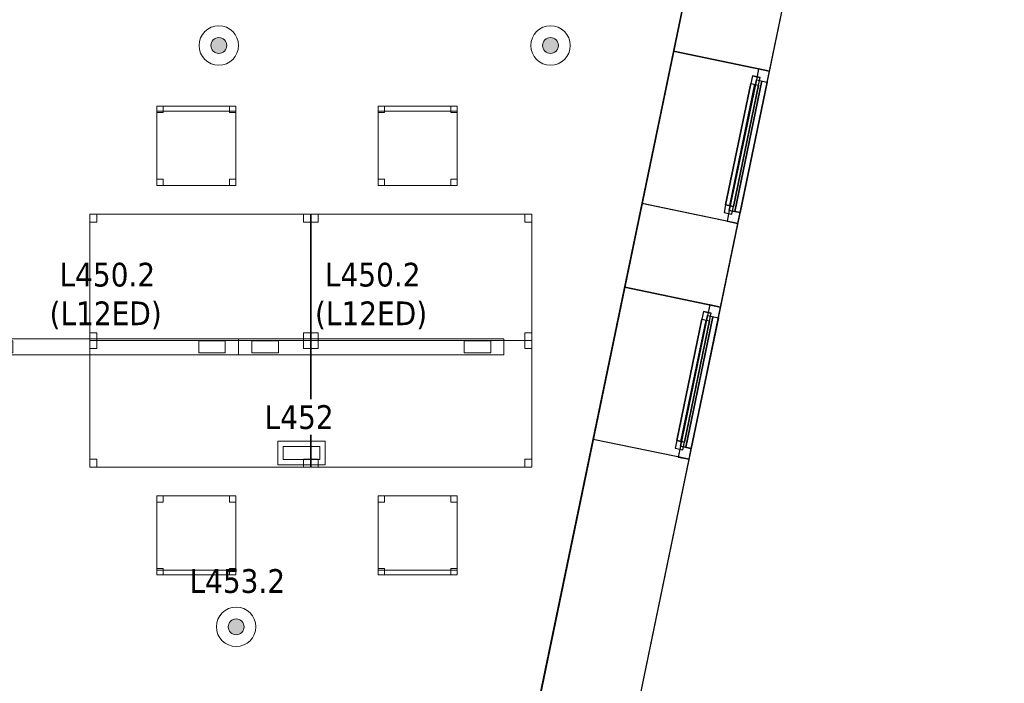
# Model space of a CAD drawing. Header units: metres. Extents: x 397.7 to 427.5, y 12.7 to 28.4.
# Tile 130 of 133: x 421.2 to 427.5, y 17.2 to 21.4. Entities that reach past the tile are written whole.
import ezdxf

# ---------------------------------------------------------------- set-up
doc = ezdxf.new("R2010")
doc.units = ezdxf.units.M
doc.layers.add('01_CARPINTERIA', color=5, linetype='Continuous', lineweight=25, true_color=0x0000ff)
doc.layers.add('01_SUELOS', color=7, linetype='Continuous', lineweight=25, true_color=0x007f00)
for name, color, linetype, lineweight in [('02_MOBILIARIO', 7, 'Continuous', 18), ('A-DETL-____-MBND', 7, 'Continuous', 18), ('A-DETL-GENF-OTLN', 7, 'Continuous', 18), ('A-GENM-____-OTLN', 7, 'Continuous', 18), ('A-WALL-____-MCUT', 7, 'Continuous', 25), ('A-WALL-____-OTLN', 7, 'Continuous', 25), ('E-LITE-____-IDEN', 7, 'Continuous', 30), ('E-LITE-EQPM-IDEN', 7, 'Continuous', 30)]:
    doc.layers.add(name, color=color, linetype=linetype, lineweight=lineweight)
doc.styles.add('Tahoma_4', font='tahoma.ttf', dxfattribs={"height": 0.15})

# ---------------------------------------------------------------- blocks, each defined once
blk = doc.blocks.new('Family - Taula 140X80_P4-153744-07_ENLLUMENAT_P4')
at = {"layer": 'A-DETL-____-MBND', "color": 253, "true_color": 0xaaaaaa}
for p, q in [((0, 0.8001), (1.3973, 0.8001)), ((0, 0), (0, 0.8001)), ((1.3973, 0.8001), (0, 0.8001)), ((0, 0.8001), (0, 0)), ((0, 0.8001), (0.0437, 0.8001)), ((0, 0.7501), (0, 0.8001)), ((0.0437, 0.8001), (0, 0.8001)), ((0, 0.8001), (0, 0.7501)), ((0.0437, 0.7501), (0, 0.7501)), ((0, 0.7501), (0.0437, 0.7501)), ((0.0437, 0.8001), (0.0437, 0.7501)), ((0.0437, 0.7501), (0.0437, 0.8001)), ((1.3536, 0.8001), (1.3973, 0.8001)), ((1.3536, 0.7501), (1.3536, 0.8001)), ((1.3973, 0.8001), (1.3536, 0.8001)), ((1.3536, 0.8001), (1.3536, 0.7501)), ((1.3973, 0.7501), (1.3536, 0.7501)), ((1.3536, 0.7501), (1.3973, 0.7501)), ((1.3973, 0.8001), (1.3973, 0.7501)), ((1.3973, 0.7501), (1.3973, 0.8001)), ((1.3973, 0.8001), (1.3973, 0)), ((1.3973, 0), (1.3973, 0.8001)), ((0, 0.05), (0.0437, 0.05)), ((0, 0), (0, 0.05)), ((0.0437, 0.05), (0, 0.05)), ((0, 0.05), (0, 0)), ((0.0437, 0), (0, 0)), ((0, 0), (0.0437, 0)), ((0, 0), (1.3973, 0)), ((0.0437, 0.05), (0.0437, 0)), ((0.0437, 0), (0.0437, 0.05)), ((1.3536, 0.05), (1.3973, 0.05)), ((1.3536, 0), (1.3536, 0.05)), ((1.3973, 0.05), (1.3536, 0.05)), ((1.3536, 0.05), (1.3536, 0)), ((1.3973, 0), (1.3536, 0)), ((1.3536, 0), (1.3973, 0)), ((1.3973, 0.05), (1.3973, 0)), ((1.3973, 0), (1.3973, 0.05)), ((1.3973, 0), (0, 0))]:
    blk.add_line(p, q, dxfattribs=at)
blk = doc.blocks.new('Family - Cadira d_Oficina_P4-153782-07_ENLLUMENAT_P4')
at = {"layer": 'A-DETL-____-MBND', "color": 253, "true_color": 0xaaaaaa}
for p, q in [((0, 0.46), (0, 0.5)), ((0, 0.5), (0.04, 0.5)), ((0.04, 0.5), (0, 0.5)), ((0, 0.5), (0, 0.46)), ((0, 0.47), (0, 0.5)), ((0, 0.5), (0.5, 0.5)), ((0.5, 0.5), (0, 0.5)), ((0, 0.5), (0, 0.47)), ((0, 0), (0, 0.5)), ((0, 0.5), (0.5, 0.5)), ((0.5, 0.5), (0, 0.5)), ((0, 0.5), (0, 0)), ((0.04, 0.5), (0.04, 0.46)), ((0.04, 0.46), (0.04, 0.5)), ((0.46, 0.46), (0.46, 0.5)), ((0.46, 0.5), (0.5, 0.5)), ((0.5, 0.5), (0.46, 0.5)), ((0.46, 0.5), (0.46, 0.46)), ((0.5, 0.5), (0.5, 0.46)), ((0.5, 0.46), (0.5, 0.5)), ((0.5, 0.5), (0.5, 0.47)), ((0.5, 0.47), (0.5, 0.5)), ((0.5, 0.5), (0.5, 0)), ((0.5, 0), (0.5, 0.5)), ((0.5, 0.47), (0, 0.47)), ((0, 0.47), (0.5, 0.47)), ((0.04, 0.46), (0, 0.46)), ((0, 0.46), (0.04, 0.46)), ((0.5, 0.46), (0.46, 0.46)), ((0.46, 0.46), (0.5, 0.46)), ((0, 0), (0, 0.04)), ((0, 0.04), (0.04, 0.04)), ((0.04, 0.04), (0, 0.04)), ((0, 0.04), (0, 0)), ((0.04, 0), (0, 0)), ((0, 0), (0.04, 0)), ((0.5, 0), (0, 0)), ((0, 0), (0.5, 0)), ((0.04, 0.04), (0.04, 0)), ((0.04, 0), (0.04, 0.04)), ((0.46, 0), (0.46, 0.04)), ((0.46, 0.04), (0.5, 0.04)), ((0.5, 0.04), (0.46, 0.04)), ((0.46, 0.04), (0.46, 0)), ((0.5, 0), (0.46, 0)), ((0.46, 0), (0.5, 0)), ((0.5, 0.04), (0.5, 0)), ((0.5, 0), (0.5, 0.04))]:
    blk.add_line(p, q, dxfattribs=at)
blk = doc.blocks.new('Family - Façana sur-est P4-153955-07_ENLLUMENAT_P4')
at = {"layer": 'A-WALL-____-MCUT', "color": 253, "true_color": 0xaaaaaa}
for p, q in [((5.8808, 0.62), (4.2175, 0.62)), ((5.8808, 0), (5.8808, 0.62)), ((7.4045, 0.62), (6.8643, 0.62)), ((6.8643, 0.62), (6.8643, 0)), ((7.4045, 0), (7.4045, 0.62)), ((8.388, 0.62), (8.388, 0)), ((8.9417, 0.62), (8.388, 0.62)), ((4.2175, 0), (5.8808, 0)), ((6.8643, 0), (7.4045, 0)), ((8.388, 0), (8.9417, 0))]:
    blk.add_line(p, q, dxfattribs=at)
at = {"layer": 'A-WALL-____-OTLN', "color": 253, "true_color": 0xaaaaaa}
for p, q in [((15.5861, 0.62), (-0.1285, 0.62)), ((5.8808, 0), (5.8808, 0.62)), ((6.8643, 0.62), (5.8808, 0.62)), ((6.8643, 0), (6.8643, 0.62)), ((7.4045, 0), (7.4045, 0.62)), ((8.388, 0.62), (7.4045, 0.62)), ((8.388, 0), (8.388, 0.62)), ((0, 0), (15.7146, 0)), ((5.8808, 0), (6.8643, 0)), ((7.4045, 0), (8.388, 0))]:
    blk.add_line(p, q, dxfattribs=at)
at = {"layer": 'A-WALL-____-OTLN', "color": 253, "lineweight": 18, "true_color": 0xaaaaaa}
blk.add_line((0, 0), (15.7146, 0), dxfattribs=at)
blk = doc.blocks.new('Family - Vano finestra P4-153959-07_ENLLUMENAT_P4')
at = {"layer": 'A-GENM-____-OTLN', "color": 253, "true_color": 0xaaaaaa}
for p, q in [((425.0765, 19.6879), (424.8769, 18.7248)), ((424.8769, 18.7248), (425.0765, 19.6879)), ((425.6836, 19.5621), (425.0765, 19.6879)), ((425.0765, 19.6879), (425.6836, 19.5621)), ((425.484, 18.599), (425.6836, 19.5621)), ((425.6836, 19.5621), (425.484, 18.599)), ((424.8769, 18.7248), (425.484, 18.599)), ((424.8769, 18.7248), (425.484, 18.599))]:
    blk.add_line(p, q, dxfattribs=at)
blk = doc.blocks.new('Family - Vano finestra P4-153965-07_ENLLUMENAT_P4')
at = {"layer": 'A-GENM-____-OTLN', "color": 253, "true_color": 0xaaaaaa}
for p, q in [((425.3857, 21.18), (425.1861, 20.2169)), ((425.1861, 20.2169), (425.3857, 21.18)), ((425.9928, 21.0541), (425.3857, 21.18)), ((425.3857, 21.18), (425.9928, 21.0541)), ((425.7932, 20.0911), (425.9928, 21.0541)), ((425.9928, 21.0541), (425.7932, 20.0911)), ((425.1861, 20.2169), (425.7932, 20.0911)), ((425.1861, 20.2169), (425.7932, 20.0911))]:
    blk.add_line(p, q, dxfattribs=at)
blk = doc.blocks.new('Family - Cadira d_Oficina_P4-154064-07_ENLLUMENAT_P4')
at = {"layer": 'A-DETL-____-MBND', "color": 253, "true_color": 0xaaaaaa}
for p, q in [((0, 0.5), (0.5, 0.5)), ((0, 0), (0, 0.5)), ((0.5, 0.5), (0, 0.5)), ((0, 0.5), (0, 0)), ((0, 0.46), (0, 0.5)), ((0, 0.5), (0.04, 0.5)), ((0.04, 0.5), (0, 0.5)), ((0, 0.5), (0, 0.46)), ((0.04, 0.5), (0.04, 0.46)), ((0.04, 0.46), (0.04, 0.5)), ((0.46, 0.46), (0.46, 0.5)), ((0.46, 0.5), (0.5, 0.5)), ((0.5, 0.5), (0.46, 0.5)), ((0.46, 0.5), (0.46, 0.46)), ((0.5, 0.5), (0.5, 0)), ((0.5, 0), (0.5, 0.5)), ((0.5, 0.5), (0.5, 0.46)), ((0.5, 0.46), (0.5, 0.5)), ((0.04, 0.46), (0, 0.46)), ((0, 0.46), (0.04, 0.46)), ((0.5, 0.46), (0.46, 0.46)), ((0.46, 0.46), (0.5, 0.46)), ((0, 0), (0, 0.04)), ((0, 0.04), (0.04, 0.04)), ((0.04, 0.04), (0, 0.04)), ((0, 0.04), (0, 0)), ((0, 0), (0, 0.03)), ((0, 0.03), (0.5, 0.03)), ((0.5, 0.03), (0, 0.03)), ((0, 0.03), (0, 0)), ((0.5, 0), (0, 0)), ((0.04, 0), (0, 0)), ((0, 0), (0.04, 0)), ((0.04, 0.04), (0.04, 0)), ((0.04, 0), (0.04, 0.04)), ((0.46, 0), (0.46, 0.04)), ((0.46, 0.04), (0.5, 0.04)), ((0.5, 0.04), (0.46, 0.04)), ((0.46, 0.04), (0.46, 0)), ((0.5, 0), (0.46, 0)), ((0.5, 0.04), (0.5, 0)), ((0.5, 0), (0.5, 0.04)), ((0.5, 0.03), (0.5, 0)), ((0.5, 0), (0.5, 0.03)), ((0.5, 0), (0, 0)), ((0, 0), (0.5, 0)), ((0, 0), (0.5, 0)), ((0.46, 0), (0.5, 0))]:
    blk.add_line(p, q, dxfattribs=at)
blk = doc.blocks.new('Forma directa - LONDR55-XX_ZZ-ARQ-CAA-M3D-Londres55-153871-07_ENLLUMENAT_P4')
at = {"layer": '01_CARPINTERIA', "color": 161, "true_color": 0xaaaaff}
for p, q in [((0.07, 0.07), (0, 0.07)), ((0, 0.07), (0, 0)), ((0.07, 0.07), (0, 0.07)), ((0, 0.07), (0, 0)), ((0.1, 0.1), (0.05, 0.1)), ((0.05, 0.1), (0.05, 0.05)), ((0.1, 0.1), (0.05, 0.1)), ((0.05, 0.1), (0.05, 0.05)), ((0.07, 0), (0.07, 0.07)), ((0.07, 0.07), (0.07, 0)), ((0.07, 0.07), (0.913524, 0.07)), ((0.913524, 0.07), (0.07, 0.07)), ((0.07, 0.07), (0.07, 0)), ((0.07, 0), (0.07, 0.07)), ((0.1, 0.1), (0.883524, 0.1)), ((0.883524, 0.1), (0.1, 0.1)), ((0.1, 0.1), (0.1, 0.05)), ((0.1, 0.05), (0.1, 0.1)), ((0.1, 0.05), (0.1, 0.1)), ((0.1, 0.1), (0.1, 0.05)), ((0.883524, 0.075), (0.1, 0.075)), ((0.883524, 0.075), (0.1, 0.075)), ((0.883524, 0.1), (0.883524, 0.05)), ((0.883524, 0.1), (0.883524, 0.05)), ((0.933524, 0.1), (0.883524, 0.1)), ((0.883524, 0.1), (0.883524, 0.05)), ((0.933524, 0.1), (0.883524, 0.1)), ((0.883524, 0.1), (0.883524, 0.05)), ((0.983524, 0.07), (0.913524, 0.07)), ((0.913524, 0.07), (0.913524, 0)), ((0.983524, 0.07), (0.913524, 0.07)), ((0.913524, 0.07), (0.913524, 0)), ((0.913524, 0.07), (0.913524, 0)), ((0.913524, 0.07), (0.913524, 0)), ((0.933524, 0.05), (0.933524, 0.1)), ((0.933524, 0.1), (0.933524, 0.05)), ((0.983524, 0), (0.983524, 0.07)), ((0.983524, 0.07), (0.983524, 0)), ((0, 0), (0.07, 0)), ((0, 0), (0.07, 0)), ((0.05, 0.05), (0.1, 0.05)), ((0.05, 0.05), (0.1, 0.05)), ((0.913524, 0.035), (0.07, 0.035)), ((0.07, 0.035), (0.913524, 0.035)), ((0.07, 0), (0.913524, 0)), ((0.913524, 0), (0.07, 0)), ((0.1, 0.05), (0.883524, 0.05)), ((0.883524, 0.05), (0.1, 0.05)), ((0.883524, 0.05), (0.933524, 0.05)), ((0.883524, 0.05), (0.933524, 0.05)), ((0.913524, 0), (0.983524, 0)), ((0.913524, 0), (0.983524, 0))]:
    blk.add_line(p, q, dxfattribs=at)
blk = doc.blocks.new('Forma directa - Finestra P4-154079-07_ENLLUMENAT_P4')
blk.add_blockref('Forma directa - LONDR55-XX_ZZ-ARQ-CAA-M3D-Londres55-153871-07_ENLLUMENAT_P4', (0, 0))
blk = doc.blocks.new('Family - Taula 140X80_P4-154116-07_ENLLUMENAT_P4')
at = {"layer": 'A-DETL-____-MBND', "color": 253, "true_color": 0xaaaaaa}
for p, q in [((0, 0), (0, 0.8001)), ((0, 0.8001), (1.3973, 0.8001)), ((1.3973, 0.8001), (0, 0.8001)), ((0, 0.8001), (0, 0)), ((0, 0.7501), (0, 0.8001)), ((0, 0.8001), (0.0437, 0.8001)), ((0.0437, 0.8001), (0, 0.8001)), ((0, 0.8001), (0, 0.7501)), ((0.0437, 0.7501), (0, 0.7501)), ((0, 0.7501), (0.0437, 0.7501)), ((0.0437, 0.8001), (0.0437, 0.7501)), ((0.0437, 0.7501), (0.0437, 0.8001)), ((1.3536, 0.7501), (1.3536, 0.8001)), ((1.3536, 0.8001), (1.3973, 0.8001)), ((1.3973, 0.8001), (1.3536, 0.8001)), ((1.3536, 0.8001), (1.3536, 0.7501)), ((1.3973, 0.7501), (1.3536, 0.7501)), ((1.3536, 0.7501), (1.3973, 0.7501)), ((1.3973, 0.8001), (1.3973, 0)), ((1.3973, 0), (1.3973, 0.8001)), ((1.3973, 0.8001), (1.3973, 0.7501)), ((1.3973, 0.7501), (1.3973, 0.8001)), ((0, 0), (0, 0.05)), ((0, 0.05), (0.0437, 0.05)), ((0.0437, 0.05), (0, 0.05)), ((0, 0.05), (0, 0)), ((1.3973, 0), (0, 0)), ((0, 0), (1.3973, 0)), ((0.0437, 0), (0, 0)), ((0, 0), (0.0437, 0)), ((0.0437, 0.05), (0.0437, 0)), ((0.0437, 0), (0.0437, 0.05)), ((1.3536, 0), (1.3536, 0.05)), ((1.3536, 0.05), (1.3973, 0.05)), ((1.3973, 0.05), (1.3536, 0.05)), ((1.3536, 0.05), (1.3536, 0)), ((1.3973, 0), (1.3536, 0)), ((1.3536, 0), (1.3973, 0)), ((1.3973, 0.05), (1.3973, 0)), ((1.3973, 0), (1.3973, 0.05))]:
    blk.add_line(p, q, dxfattribs=at)
blk = doc.blocks.new('Forma directa - Finestra P4-154226-07_ENLLUMENAT_P4')
blk.add_blockref('Forma directa - LONDR55-XX_ZZ-ARQ-CAA-M3D-Londres55-153871-07_ENLLUMENAT_P4', (0, 0))
blk = doc.blocks.new('Family - Cadira d_Oficina_P4-154242-07_ENLLUMENAT_P4')
at = {"layer": 'A-DETL-____-MBND', "color": 253, "true_color": 0xaaaaaa}
for p, q in [((0, 0.5), (0.5, 0.5)), ((0, 0), (0, 0.5)), ((0.5, 0.5), (0, 0.5)), ((0, 0.5), (0, 0)), ((0, 0.46), (0, 0.5)), ((0, 0.5), (0.04, 0.5)), ((0.04, 0.5), (0, 0.5)), ((0, 0.5), (0, 0.46)), ((0.04, 0.5), (0.04, 0.46)), ((0.04, 0.46), (0.04, 0.5)), ((0.46, 0.46), (0.46, 0.5)), ((0.46, 0.5), (0.5, 0.5)), ((0.5, 0.5), (0.46, 0.5)), ((0.46, 0.5), (0.46, 0.46)), ((0.5, 0.5), (0.5, 0.46)), ((0.5, 0.46), (0.5, 0.5)), ((0.5, 0.5), (0.5, 0)), ((0.5, 0), (0.5, 0.5)), ((0.04, 0.46), (0, 0.46)), ((0, 0.46), (0.04, 0.46)), ((0.5, 0.46), (0.46, 0.46)), ((0.46, 0.46), (0.5, 0.46)), ((0, 0), (0, 0.04)), ((0, 0.04), (0.04, 0.04)), ((0.04, 0.04), (0, 0.04)), ((0, 0.04), (0, 0)), ((0, 0), (0, 0.03)), ((0, 0.03), (0.5, 0.03)), ((0.5, 0.03), (0, 0.03)), ((0, 0.03), (0, 0)), ((0.5, 0), (0, 0)), ((0.04, 0), (0, 0)), ((0, 0), (0.04, 0)), ((0.04, 0.04), (0.04, 0)), ((0.04, 0), (0.04, 0.04)), ((0.46, 0), (0.46, 0.04)), ((0.46, 0.04), (0.5, 0.04)), ((0.5, 0.04), (0.46, 0.04)), ((0.46, 0.04), (0.46, 0)), ((0.5, 0), (0.46, 0)), ((0.5, 0.04), (0.5, 0)), ((0.5, 0), (0.5, 0.04)), ((0.5, 0.03), (0.5, 0)), ((0.5, 0), (0.5, 0.03)), ((0, 0), (0.5, 0)), ((0.5, 0), (0, 0)), ((0, 0), (0.5, 0)), ((0.46, 0), (0.5, 0))]:
    blk.add_line(p, q, dxfattribs=at)
blk = doc.blocks.new('Family - Taula 140X80_P4-154298-07_ENLLUMENAT_P4')
at = {"layer": 'A-DETL-____-MBND', "color": 253, "true_color": 0xaaaaaa}
for p, q in [((0, 0), (0, 0.8001)), ((0, 0.8001), (1.3973, 0.8001)), ((1.3973, 0.8001), (0, 0.8001)), ((0, 0.8001), (0, 0)), ((0, 0.7501), (0, 0.8001)), ((0, 0.8001), (0.0437, 0.8001)), ((0.0437, 0.8001), (0, 0.8001)), ((0, 0.8001), (0, 0.7501)), ((0.0437, 0.7501), (0, 0.7501)), ((0, 0.7501), (0.0437, 0.7501)), ((0.0437, 0.8001), (0.0437, 0.7501)), ((0.0437, 0.7501), (0.0437, 0.8001)), ((1.3536, 0.7501), (1.3536, 0.8001)), ((1.3536, 0.8001), (1.3973, 0.8001)), ((1.3973, 0.8001), (1.3536, 0.8001)), ((1.3536, 0.8001), (1.3536, 0.7501)), ((1.3973, 0.7501), (1.3536, 0.7501)), ((1.3536, 0.7501), (1.3973, 0.7501)), ((1.3973, 0.8001), (1.3973, 0.7501)), ((1.3973, 0.7501), (1.3973, 0.8001)), ((1.3973, 0.8001), (1.3973, 0)), ((1.3973, 0), (1.3973, 0.8001)), ((0, 0), (0, 0.05)), ((0, 0.05), (0.0437, 0.05)), ((0.0437, 0.05), (0, 0.05)), ((0, 0.05), (0, 0)), ((0.0437, 0), (0, 0)), ((0, 0), (0.0437, 0)), ((1.3973, 0), (0, 0)), ((0, 0), (1.3973, 0)), ((0.0437, 0.05), (0.0437, 0)), ((0.0437, 0), (0.0437, 0.05)), ((1.3536, 0), (1.3536, 0.05)), ((1.3536, 0.05), (1.3973, 0.05)), ((1.3973, 0.05), (1.3536, 0.05)), ((1.3536, 0.05), (1.3536, 0)), ((1.3973, 0), (1.3536, 0)), ((1.3536, 0), (1.3973, 0)), ((1.3973, 0.05), (1.3973, 0)), ((1.3973, 0), (1.3973, 0.05))]:
    blk.add_line(p, q, dxfattribs=at)
blk = doc.blocks.new('Family - Cadira d_Oficina_P4-154318-07_ENLLUMENAT_P4')
at = {"layer": 'A-DETL-____-MBND', "color": 253, "true_color": 0xaaaaaa}
for p, q in [((0, 0), (0, 0.5)), ((0, 0.5), (0.5, 0.5)), ((0.5, 0.5), (0, 0.5)), ((0, 0.5), (0, 0)), ((0, 0.46), (0, 0.5)), ((0, 0.5), (0.04, 0.5)), ((0.04, 0.5), (0, 0.5)), ((0, 0.5), (0, 0.46)), ((0, 0.47), (0, 0.5)), ((0, 0.5), (0.5, 0.5)), ((0.5, 0.5), (0, 0.5)), ((0, 0.5), (0, 0.47)), ((0.04, 0.5), (0.04, 0.46)), ((0.04, 0.46), (0.04, 0.5)), ((0.46, 0.46), (0.46, 0.5)), ((0.46, 0.5), (0.5, 0.5)), ((0.5, 0.5), (0.46, 0.5)), ((0.46, 0.5), (0.46, 0.46)), ((0.5, 0.5), (0.5, 0)), ((0.5, 0), (0.5, 0.5)), ((0.5, 0.5), (0.5, 0.46)), ((0.5, 0.46), (0.5, 0.5)), ((0.5, 0.5), (0.5, 0.47)), ((0.5, 0.47), (0.5, 0.5)), ((0.5, 0.47), (0, 0.47)), ((0, 0.47), (0.5, 0.47)), ((0.04, 0.46), (0, 0.46)), ((0, 0.46), (0.04, 0.46)), ((0.5, 0.46), (0.46, 0.46)), ((0.46, 0.46), (0.5, 0.46)), ((0, 0), (0, 0.04)), ((0, 0.04), (0.04, 0.04)), ((0.04, 0.04), (0, 0.04)), ((0, 0.04), (0, 0)), ((0.5, 0), (0, 0)), ((0, 0), (0.5, 0)), ((0.04, 0), (0, 0)), ((0, 0), (0.04, 0)), ((0.04, 0.04), (0.04, 0)), ((0.04, 0), (0.04, 0.04)), ((0.46, 0), (0.46, 0.04)), ((0.46, 0.04), (0.5, 0.04)), ((0.5, 0.04), (0.46, 0.04)), ((0.46, 0.04), (0.46, 0)), ((0.5, 0), (0.46, 0)), ((0.46, 0), (0.5, 0)), ((0.5, 0.04), (0.5, 0)), ((0.5, 0), (0.5, 0.04))]:
    blk.add_line(p, q, dxfattribs=at)
blk = doc.blocks.new('Family - Taula 140X80_P4-154441-07_ENLLUMENAT_P4')
at = {"layer": 'A-DETL-____-MBND', "color": 253, "true_color": 0xaaaaaa}
for p, q in [((0, 0.8001), (0.0437, 0.8001)), ((0, 0.7501), (0, 0.8001)), ((0.0437, 0.8001), (0, 0.8001)), ((0, 0.8001), (0, 0.7501)), ((0, 0.8001), (1.3973, 0.8001)), ((0, 0), (0, 0.8001)), ((1.3973, 0.8001), (0, 0.8001)), ((0, 0.8001), (0, 0)), ((0.0437, 0.7501), (0, 0.7501)), ((0, 0.7501), (0.0437, 0.7501)), ((0.0437, 0.8001), (0.0437, 0.7501)), ((0.0437, 0.7501), (0.0437, 0.8001)), ((1.3536, 0.8001), (1.3973, 0.8001)), ((1.3536, 0.7501), (1.3536, 0.8001)), ((1.3973, 0.8001), (1.3536, 0.8001)), ((1.3536, 0.8001), (1.3536, 0.7501)), ((1.3973, 0.7501), (1.3536, 0.7501)), ((1.3536, 0.7501), (1.3973, 0.7501)), ((1.3973, 0.8001), (1.3973, 0.7501)), ((1.3973, 0.7501), (1.3973, 0.8001)), ((1.3973, 0.8001), (1.3973, 0)), ((1.3973, 0), (1.3973, 0.8001)), ((0, 0.05), (0.0437, 0.05)), ((0, 0), (0, 0.05)), ((0.0437, 0.05), (0, 0.05)), ((0, 0.05), (0, 0)), ((0.0437, 0), (0, 0)), ((0, 0), (0.0437, 0)), ((0, 0), (1.3973, 0)), ((0.0437, 0.05), (0.0437, 0)), ((0.0437, 0), (0.0437, 0.05)), ((1.3536, 0.05), (1.3973, 0.05)), ((1.3536, 0), (1.3536, 0.05)), ((1.3973, 0.05), (1.3536, 0.05)), ((1.3536, 0.05), (1.3536, 0)), ((1.3973, 0), (1.3536, 0)), ((1.3536, 0), (1.3973, 0)), ((1.3973, 0.05), (1.3973, 0)), ((1.3973, 0), (1.3973, 0.05)), ((1.3973, 0), (0, 0))]:
    blk.add_line(p, q, dxfattribs=at)
blk = doc.blocks.new('Family - LONDR55-XX_ZZ-ARQ-CAA-M3D-Londres55-154484-07_ENLLUMENAT_P4')
at = {"layer": '01_SUELOS', "color": 9, "true_color": 0xaad4aa}
for p, q in [((25.4182, 0), (28.518, 14.9576)), ((28.518, 14.9576), (25.4182, 0))]:
    blk.add_line(p, q, dxfattribs=at)
blk = doc.blocks.new('LONDR55-XX_ZZ-ARQ-CAA-M3D-Londres55_ifc-1-07_ENLLUMENAT_P4')
at = {"layer": '01_CARPINTERIA', "color": 253, "lineweight": 18, "true_color": 0xaaaaaa}
for name, p, rotation in [('Forma directa - Finestra P4-154226-07_ENLLUMENAT_P4', (425.7932, 20.0911), 78.29179146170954), ('Forma directa - Finestra P4-154079-07_ENLLUMENAT_P4', (425.484, 18.599), 78.2917914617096)]:
    blk.add_blockref(name, p, dxfattribs=dict(at, rotation=rotation))
at = {"layer": '01_SUELOS', "color": 253, "lineweight": 18, "true_color": 0xaaaaaa}
blk.add_blockref('Family - LONDR55-XX_ZZ-ARQ-CAA-M3D-Londres55-154484-07_ENLLUMENAT_P4', (398.2952, 13.1106), dxfattribs=at)
at = {"layer": '02_MOBILIARIO', "color": 253, "lineweight": 18, "true_color": 0xaaaaaa}
for name, p in [('Family - Cadira d_Oficina_P4-153782-07_ENLLUMENAT_P4', (422.1152, 20.332)), ('Family - Cadira d_Oficina_P4-154318-07_ENLLUMENAT_P4', (423.5163, 20.332)), ('Family - Taula 140X80_P4-153744-07_ENLLUMENAT_P4', (421.6905, 19.3497)), ('Family - Taula 140X80_P4-154441-07_ENLLUMENAT_P4', (423.0916, 19.3497)), ('Family - Taula 140X80_P4-154116-07_ENLLUMENAT_P4', (421.6905, 18.5496)), ('Family - Taula 140X80_P4-154298-07_ENLLUMENAT_P4', (423.0916, 18.5496)), ('Family - Cadira d_Oficina_P4-154242-07_ENLLUMENAT_P4', (422.1152, 17.8674)), ('Family - Cadira d_Oficina_P4-154064-07_ENLLUMENAT_P4', (423.5163, 17.8674))]:
    blk.add_blockref(name, p, dxfattribs=at)
at = {"layer": 'A-GENM-____-OTLN', "color": 253, "lineweight": 18, "true_color": 0xaaaaaa}
for name in ['Family - Vano finestra P4-153965-07_ENLLUMENAT_P4', 'Family - Vano finestra P4-153959-07_ENLLUMENAT_P4']:
    blk.add_blockref(name, (0, 0), dxfattribs=at)
at = {"layer": 'A-WALL-____-OTLN', "color": 253, "lineweight": 18, "true_color": 0xaaaaaa, "rotation": 78.29179146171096}
blk.add_blockref('Family - Façana sur-est P4-153955-07_ENLLUMENAT_P4', (424.2907, 12.8406), dxfattribs=at)
blk = doc.blocks.new('ZYR_06_02_02 Down Superficie - L 03 D-V2-07_ENLLUMENAT_P4')
at = {"layer": 'A-DETL-GENF-OTLN', "true_color": 0x00c400}
blk.add_hatch(color=92, dxfattribs=at).paths.add_polyline_path([(0, -0.05), (0.0129, -0.0483), (0.025, -0.0433), (0.0354, -0.0354), (0.0433, -0.025), (0.0483, -0.0129), (0.05, 0), (0.0483, 0.0129), (0.0433, 0.025), (0.0354, 0.0354), (0.025, 0.0433), (0.0129, 0.0483), (0, 0.05), (-0.0129, 0.0483), (-0.025, 0.0433), (-0.0354, 0.0354), (-0.0433, 0.025), (-0.0483, 0.0129), (-0.05, 0), (-0.0483, -0.0129), (-0.0433, -0.025), (-0.0354, -0.0354), (-0.025, -0.0433), (-0.0129, -0.0483)])
at = {"layer": 'A-DETL-GENF-OTLN', "color": 92, "true_color": 0x00c400}
for radius in [0.125, 0.05]:
    blk.add_circle((0, 0), radius, dxfattribs=at)
for start, end in [(360, 180), (180, 360)]:
    blk.add_arc((0, 0), 0.05, start, end, dxfattribs=at)
blk = doc.blocks.new('ZYR_06_02_05 LLuminària Suspesa - L 12 ED-850700-07_ENLLUMENAT_P4')
at = {"layer": 'A-DETL-GENF-OTLN', "color": 92, "true_color": 0x00c400}
for p, q in [((-0.84, 0.05), (0.84, 0.05)), ((-0.84, -0.05), (-0.84, 0.05)), ((-0.756, 0.0375), (-0.588, 0.0375)), ((-0.756, -0.0375), (-0.756, 0.0375)), ((-0.588, 0.0375), (-0.588, -0.0375)), ((0.588, 0.0375), (0.756, 0.0375)), ((0.588, -0.0375), (0.588, 0.0375)), ((0.756, 0.0375), (0.756, -0.0375)), ((0.84, 0.05), (0.84, -0.05)), ((0.84, -0.05), (-0.84, -0.05)), ((-0.588, -0.0375), (-0.756, -0.0375)), ((0.756, -0.0375), (0.588, -0.0375))]:
    blk.add_line(p, q, dxfattribs=at)
blk = doc.blocks.new('ZYR_06_03 Emer Sostre Rect - 01 Emergencia Superficie 01-829055-07_ENLLUMENAT_P4')
at = {"layer": 'A-DETL-GENF-OTLN', "color": 6, "true_color": 0xff00ff}
for p, q in [((-0.15, 0.075), (0.15, 0.075)), ((-0.15, -0.075), (-0.15, 0.075)), ((0.15, 0.075), (0.15, -0.075)), ((-0.1157, 0.0407), (0.1157, 0.0407)), ((-0.1157, -0.0407), (-0.1157, 0.0407)), ((0.1157, 0.0407), (0.1157, -0.0407)), ((0.1157, -0.0407), (-0.1157, -0.0407)), ((0.15, -0.075), (-0.15, -0.075))]:
    blk.add_line(p, q, dxfattribs=at)

msp = doc.modelspace()

# ---------------------------------------------------------------- block references
at = {"lineweight": 5}
msp.add_blockref('LONDR55-XX_ZZ-ARQ-CAA-M3D-Londres55_ifc-1-07_ENLLUMENAT_P4', (0, 0), dxfattribs=at)
at = {"layer": 'A-DETL-GENF-OTLN', "color": 92, "true_color": 0x00c400}
for name, p in [('ZYR_06_02_02 Down Superficie - L 03 D-V2-07_ENLLUMENAT_P4', (422.5071, 21.2166)), ('ZYR_06_02_02 Down Superficie - L 03 D-V2-07_ENLLUMENAT_P4', (424.6071, 21.2166)), ('ZYR_06_02_05 LLuminària Suspesa - L 12 ED-850700-07_ENLLUMENAT_P4', (421.7924, 19.31)), ('ZYR_06_02_05 LLuminària Suspesa - L 12 ED-850700-07_ENLLUMENAT_P4', (423.4724, 19.31)), ('ZYR_06_02_02 Down Superficie - L 03 D-V2-07_ENLLUMENAT_P4', (422.6168, 17.5391))]:
    msp.add_blockref(name, p, dxfattribs=at)
at = {"layer": 'A-DETL-GENF-OTLN', "color": 6, "true_color": 0xff00ff}
msp.add_blockref('ZYR_06_03 Emer Sostre Rect - 01 Emergencia Superficie 01-829055-07_ENLLUMENAT_P4', (423.0302, 18.6381), dxfattribs=at)

# ---------------------------------------------------------------- texts
at = {"layer": 'E-LITE-EQPM-IDEN', "char_height": 0.15, "attachment_point": 1, "style": 'Tahoma_4'}
for s, insert, width in [('L450.2', (421.499, 19.8421), 0.721519), ('L450.2', (423.179, 19.8421), 0.721519), ('(L12ED)', (421.4362, 19.5973), 0.869831), ('(L12ED)', (423.1162, 19.5973), 0.869831), ('L453.2', (422.3218, 17.9037), 0.721519)]:
    msp.add_mtext(s, dxfattribs=dict(at, insert=insert, width=width))

# ---------------------------------------------------------------- next in the draw order: texts
at = {"layer": 'E-LITE-____-IDEN', "insert": (422.7975, 18.9411), "char_height": 0.15, "width": 0.517088, "attachment_point": 1, "style": 'Tahoma_4', "bg_fill": 3, "box_fill_scale": 1.25, "bg_fill_color": 256, "bg_fill_true_color": 13158600, "bg_fill_transparency": 0}
msp.add_mtext('L452', dxfattribs=at)

doc.saveas('drawing.dxf')
